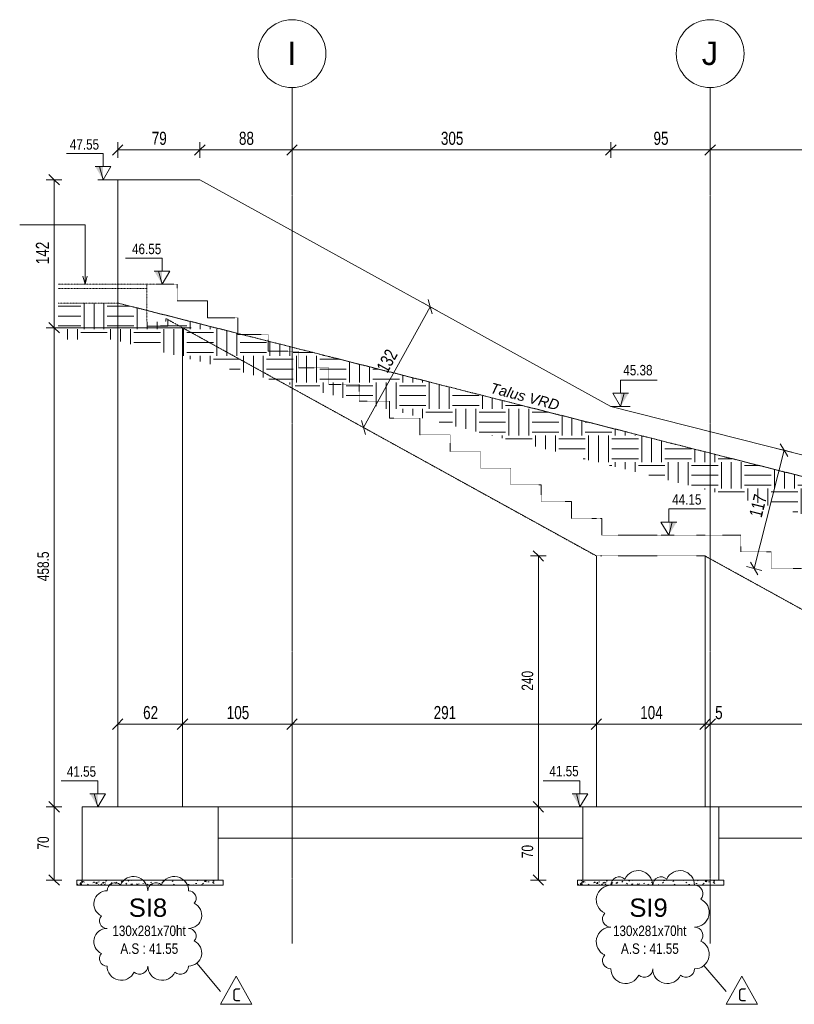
# Model space of a CAD drawing. Header units: millimetres. Extents: x 3690 to 285311, y -2348 to 78336.
# Tile 35 of 46: x 153066 to 160475, y 39661 to 49081. Entities that reach past the tile are written whole.
import ezdxf

# ---------------------------------------------------------------- set-up
doc = ezdxf.new("R2010")
doc.units = ezdxf.units.MM
for name, pattern in [('Ligne de quadrillage', [22.225, 12.7, -3.175, 3.175, -3.175]), ('Tiret 1_16_', [3.175, 1.5875, -1.5875]), ('tiret perso', [2.6, 1.3, -1.3])]:
    doc.linetypes.add(name, pattern=pattern)
for name, color, linetype, lineweight in [('A-ANNO-DIMS', 211, 'Continuous', 9), ('A-ANNO-DIMS-50', 211, 'Continuous', 9), ('A-DETL', 90, 'Continuous', 5), ('A-DETL-GENF', 92, 'Continuous', 5), ('A-DETL-THIN', 151, 'Continuous', 5), ('A-WALL', 113, 'Continuous', 9), ('G-ANNO-DIMS', 111, 'Continuous', 9), ('G-ANNO-REVC', 71, 'Continuous', 9), ('G-ANNO-REVC-IDEN', 71, 'Continuous', 9), ('G-ANNO-TEXT', 231, 'Continuous', 9), ('S-BEAM', 12, 'Continuous', 5), ('S-FNDN', 32, 'Continuous', 9), ('S-FNDN-IDEN', 2, 'Continuous', 9), ('S-GRID', 1, 'Continuous', 9), ('S-GRID-IDEN', 1, 'Continuous', 9), ('S-STRS', 31, 'Continuous', 5)]:
    doc.layers.add(name, color=color, linetype=linetype, lineweight=lineweight)
doc.styles.add('Arial Narrow_5', font='ARIALN.TTF', dxfattribs={"width": 0.9, "height": 125})
doc.styles.add('Arial Narrow_7', font='ARIALN.TTF', dxfattribs={"width": 0.9, "height": 110})
doc.styles.add('Arial_5', font='arial.ttf', dxfattribs={"height": 225})
doc.styles.add('Arial_6', font='arial.ttf', dxfattribs={"width": 0.8, "height": 100})
doc.styles.add('Arial_7', font='arial.ttf', dxfattribs={"height": 175})
doc.styles.add('Arial_I_1', font='ariali.ttf', dxfattribs={"height": 100})
doc.styles.add('ISOCPEUR_1', font='isocpeur.ttf', dxfattribs={"height": 125})
doc.dimstyles.new('AB6_1_50_-_GB_1', dxfattribs={"dimscale": 304.8, "dimtxt": 127.928872, "dimasz": 0.328084, "dimexe": 0.246063, "dimexo": 0.0625, "dimgap": 0.04101, "dimtad": 1, "dimdec": 0, "dimlfac": 0.1, "dimdsep": 46, "dimtxsty": 'Arial Narrow_5', "dimblk1": 'OBLIQUE', "dimblk2": 'OBLIQUE', "dimsah": 1, "dimcen": 0.09, "dimazin": 0, "dimtfac": 1, "dimtdec": 4, "dimtix": 1, "dimtmove": 2, "dimatfit": 3, "dimfxl": 0.246063, "dimfxlon": 1, "dimtvp": 1, "dimtolj": 1, "dimtzin": 0, "dimarcsym": 2})
doc.dimstyles.new('AB6_1_50_-_GB_3', dxfattribs={"dimscale": 304.8, "dimtxt": 127.928872, "dimasz": 0.328084, "dimexe": 0.246063, "dimexo": 0.0625, "dimgap": 0.04101, "dimtad": 1, "dimdec": 0, "dimlfac": 0.1, "dimdsep": 46, "dimtxsty": 'Arial Narrow_5', "dimblk1": 'OBLIQUE', "dimblk2": 'OBLIQUE', "dimsah": 1, "dimcen": 0.09, "dimazin": 0, "dimtfac": 1, "dimtdec": 4, "dimtix": 1, "dimtmove": 0, "dimatfit": 3, "dimfxl": 0.246063, "dimfxlon": 1, "dimtvp": 1, "dimtolj": 1, "dimtzin": 0, "dimarcsym": 2})
doc.dimstyles.new('AB6_1_50_-_GB_COUPES_1', dxfattribs={"dimscale": 304.8, "dimtxt": 112.577407, "dimasz": 0.328084, "dimexe": 0.246063, "dimexo": 0.0625, "dimgap": 0.057415, "dimtad": 1, "dimdec": 1, "dimlfac": 0.1, "dimrnd": 0.5, "dimdsep": 46, "dimtxsty": 'Arial Narrow_7', "dimblk1": 'OBLIQUE', "dimblk2": 'OBLIQUE', "dimsah": 1, "dimcen": 0.09, "dimazin": 0, "dimtfac": 1, "dimtdec": 4, "dimtix": 1, "dimtmove": 0, "dimatfit": 3, "dimfxl": 0.246063, "dimfxlon": 1, "dimtvp": 1, "dimtolj": 1, "dimtzin": 0, "dimarcsym": 2})
doc.dimstyles.new('AB6_1_50_-_GB_COUPES_2', dxfattribs={"dimscale": 304.8, "dimtxt": 112.577407, "dimasz": 0.328084, "dimexe": 0.246063, "dimexo": 0.0625, "dimgap": 0.057415, "dimtad": 1, "dimdec": 1, "dimlfac": 0.1, "dimrnd": 0.5, "dimdsep": 46, "dimtxsty": 'Arial Narrow_7', "dimblk1": 'OBLIQUE', "dimblk2": 'OBLIQUE', "dimsah": 1, "dimcen": 0.09, "dimazin": 0, "dimtfac": 1, "dimtdec": 4, "dimtix": 1, "dimtmove": 2, "dimatfit": 3, "dimfxl": 0.246063, "dimfxlon": 1, "dimtvp": 1, "dimtolj": 1, "dimtzin": 0, "dimarcsym": 2})

# ---------------------------------------------------------------- blocks, each defined once
blk = doc.blocks.new('Quadrillage - M_Extrémité de la ligne de quadrillage - Cercle-11575-109 variante')
at = {"layer": 'S-GRID-IDEN'}
blk.add_circle((20061.9, 48755.7), 325, dxfattribs=at)
blk = doc.blocks.new('DIMBLOCK361-109 variante')
at = {"layer": 'A-ANNO-DIMS-50'}
for p, q in [((156992.1, 46334.6), (156926.4, 46370.8)), ((156354.4, 45178.8), (156992.1, 46334.6)), ((156992.1, 46334.6), (157057.8, 46298.4)), ((156354.4, 45178.8), (156288.8, 45215.1)), ((156354.4, 45178.8), (156420.1, 45142.6))]:
    blk.add_line(p, q, dxfattribs=at)
at = {"layer": 'A-ANNO-DIMS-50', "lineweight": 18}
for p, q in [((156992.1, 46334.6), (156972.5, 46402.5)), ((156992.1, 46334.6), (157011.7, 46266.7)), ((156354.4, 45178.8), (156334.8, 45246.8)), ((156354.4, 45178.8), (156374.1, 45110.9))]:
    blk.add_line(p, q, dxfattribs=at)
at = {"layer": 'A-ANNO-DIMS-50', "color": 0, "insert": (156472.3, 45752.8), "char_height": 125, "width": 241.237, "attachment_point": 1, "rotation": 61.11342, "line_spacing_factor": 0.974696, "style": 'Arial Narrow_5'}
blk.add_mtext('132', dxfattribs=at)
blk = doc.blocks.new('_Oblique')
at = {"color": 0, "linetype": 'ByBlock', "lineweight": -2}
blk.add_line((-0.5, -0.5), (0.5, 0.5), dxfattribs=at)
blk = doc.blocks.new('Cotes d_élévation - M_Cote d_élévation - Extérieur rempli-1422902-109 variante')
at = {"layer": 'G-ANNO-DIMS'}
blk.add_hatch(color=256, dxfattribs=at).paths.add_polyline_path([(23205.4, 45381.3), (23205.4, 45506.3), (23280.4, 45506.3)])
for p, q in [((23205.4, 45506.3), (23205.4, 45631.3)), ((23205.4, 45631.3), (23555.4, 45631.3)), ((23205.4, 45381.3), (23130.4, 45506.3)), ((23205.4, 45506.3), (23130.4, 45506.3)), ((23280.4, 45506.3), (23205.4, 45506.3)), ((23238.7, 45506.3), (23205.4, 45381.3)), ((23155.4, 45381.3), (23255.4, 45381.3))]:
    blk.add_line(p, q, dxfattribs=at)
blk = doc.blocks.new('DIMBLOCK365-109 variante')
at = {"layer": 'A-ANNO-DIMS-50'}
for p, q in [((154003.2, 47834.4), (154003.2, 47909.4)), ((154789.2, 47834.4), (154789.2, 47909.4)), ((154003.2, 47834.4), (154789.2, 47834.4)), ((154003.2, 47834.4), (154003.2, 47759.4)), ((154789.2, 47834.4), (154789.2, 47759.4))]:
    blk.add_line(p, q, dxfattribs=at)
at = {"layer": 'A-ANNO-DIMS-50', "lineweight": 18}
for p, q in [((154003.2, 47834.4), (154053.2, 47884.4)), ((154789.2, 47834.4), (154839.2, 47884.4)), ((154003.2, 47834.4), (153953.2, 47784.4)), ((154789.2, 47834.4), (154739.2, 47784.4))]:
    blk.add_line(p, q, dxfattribs=at)
at = {"layer": 'A-ANNO-DIMS-50', "color": 0, "insert": (154329.2, 48008.5), "char_height": 125, "width": 160.825, "attachment_point": 1, "line_spacing_factor": 0.974696, "style": 'Arial Narrow_5'}
blk.add_mtext('79', dxfattribs=at)
blk = doc.blocks.new('DIMBLOCK366-109 variante')
at = {"layer": 'A-ANNO-DIMS-50'}
for p, q in [((154789.2, 47834.4), (154789.2, 47909.4)), ((155670.6, 47834.4), (155670.6, 47909.4)), ((154789.2, 47834.4), (155670.6, 47834.4)), ((154789.2, 47834.4), (154789.2, 47759.4)), ((155670.6, 47834.4), (155670.6, 47759.4))]:
    blk.add_line(p, q, dxfattribs=at)
at = {"layer": 'A-ANNO-DIMS-50', "lineweight": 18}
for p, q in [((154789.2, 47834.4), (154839.2, 47884.4)), ((155670.6, 47834.4), (155720.6, 47884.4)), ((154789.2, 47834.4), (154739.2, 47784.4)), ((155670.6, 47834.4), (155620.6, 47784.4))]:
    blk.add_line(p, q, dxfattribs=at)
at = {"layer": 'A-ANNO-DIMS-50', "color": 0, "insert": (155162.9, 48008.5), "char_height": 125, "width": 160.825, "attachment_point": 1, "line_spacing_factor": 0.974696, "style": 'Arial Narrow_5'}
blk.add_mtext('88', dxfattribs=at)
blk = doc.blocks.new('DIMBLOCK367-109 variante')
at = {"layer": 'A-ANNO-DIMS-50'}
for p, q in [((155670.6, 47834.4), (155670.6, 47909.4)), ((158719.9, 47834.4), (158719.9, 47909.4)), ((155670.6, 47834.4), (158719.9, 47834.4)), ((155670.6, 47834.4), (155670.6, 47759.4)), ((158719.9, 47834.4), (158719.9, 47759.4))]:
    blk.add_line(p, q, dxfattribs=at)
at = {"layer": 'A-ANNO-DIMS-50', "lineweight": 18}
for p, q in [((155670.6, 47834.4), (155720.6, 47884.4)), ((158719.9, 47834.4), (158769.9, 47884.4)), ((155670.6, 47834.4), (155620.6, 47784.4)), ((158719.9, 47834.4), (158669.9, 47784.4))]:
    blk.add_line(p, q, dxfattribs=at)
at = {"layer": 'A-ANNO-DIMS-50', "color": 0, "insert": (157094.7, 48008.5), "char_height": 125, "width": 241.237, "attachment_point": 1, "line_spacing_factor": 0.974696, "style": 'Arial Narrow_5'}
blk.add_mtext('305', dxfattribs=at)
blk = doc.blocks.new('DIMBLOCK368-109 variante')
at = {"layer": 'A-ANNO-DIMS-50'}
for p, q in [((158719.9, 47834.4), (158719.9, 47909.4)), ((159670.6, 47834.4), (159670.6, 47909.4)), ((158719.9, 47834.4), (159670.6, 47834.4)), ((158719.9, 47834.4), (158719.9, 47759.4)), ((159670.6, 47834.4), (159670.6, 47759.4))]:
    blk.add_line(p, q, dxfattribs=at)
at = {"layer": 'A-ANNO-DIMS-50', "lineweight": 18}
for p, q in [((158719.9, 47834.4), (158769.9, 47884.4)), ((159670.6, 47834.4), (159720.6, 47884.4)), ((158719.9, 47834.4), (158669.9, 47784.4)), ((159670.6, 47834.4), (159620.6, 47784.4))]:
    blk.add_line(p, q, dxfattribs=at)
at = {"layer": 'A-ANNO-DIMS-50', "color": 0, "insert": (159128.3, 48008.5), "char_height": 125, "width": 160.825, "attachment_point": 1, "line_spacing_factor": 0.974696, "style": 'Arial Narrow_5'}
blk.add_mtext('95', dxfattribs=at)
blk = doc.blocks.new('DIMBLOCK369-109 variante')
at = {"layer": 'A-ANNO-DIMS-50'}
for p, q in [((159670.6, 47834.4), (159670.6, 47909.4)), ((163670.6, 47834.4), (163670.6, 47909.4)), ((159670.6, 47834.4), (163670.6, 47834.4)), ((159670.6, 47834.4), (159670.6, 47759.4)), ((163670.6, 47834.4), (163670.6, 47759.4))]:
    blk.add_line(p, q, dxfattribs=at)
at = {"layer": 'A-ANNO-DIMS-50', "lineweight": 18}
for p, q in [((159670.6, 47834.4), (159720.6, 47884.4)), ((163670.6, 47834.4), (163720.6, 47884.4)), ((159670.6, 47834.4), (159620.6, 47784.4)), ((163670.6, 47834.4), (163620.6, 47784.4))]:
    blk.add_line(p, q, dxfattribs=at)
at = {"layer": 'A-ANNO-DIMS-50', "color": 0, "insert": (161570.1, 48008.5), "char_height": 125, "width": 241.237, "attachment_point": 1, "line_spacing_factor": 0.974696, "style": 'Arial Narrow_5'}
blk.add_mtext('400', dxfattribs=at)
blk = doc.blocks.new('DIMBLOCK371-109 variante')
at = {"layer": 'A-ANNO-DIMS-50'}
for p, q in [((160377.5, 44961.3), (160091.1, 43831)), ((160377.5, 44961.3), (160304.8, 44979.7)), ((160377.5, 44961.3), (160450.2, 44942.9)), ((160091.1, 43831), (160018.4, 43849.4)), ((160091.1, 43831), (160163.8, 43812.6))]:
    blk.add_line(p, q, dxfattribs=at)
at = {"layer": 'A-ANNO-DIMS-50', "lineweight": 18}
for p, q in [((160377.5, 44961.3), (160341.3, 45022)), ((160377.5, 44961.3), (160413.7, 44900.5)), ((160091.1, 43831), (160054.9, 43891.7)), ((160091.1, 43831), (160127.2, 43770.2))]:
    blk.add_line(p, q, dxfattribs=at)
at = {"layer": 'A-ANNO-DIMS-50', "color": 0, "insert": (160040.9, 44341.5), "char_height": 125, "width": 241.237, "attachment_point": 1, "rotation": 75.78073, "line_spacing_factor": 0.974696, "style": 'Arial Narrow_5'}
blk.add_mtext('117', dxfattribs=at)
blk = doc.blocks.new('DIMBLOCK372-109 variante')
at = {"layer": 'A-ANNO-DIMS-50'}
for p, q in [((154003.2, 42340.6), (154003.2, 42415.6)), ((154623.2, 42340.6), (154623.2, 42415.6)), ((154003.2, 42340.6), (154623.2, 42340.6)), ((154003.2, 42340.6), (154003.2, 42265.6)), ((154623.2, 42340.6), (154623.2, 42265.6))]:
    blk.add_line(p, q, dxfattribs=at)
at = {"layer": 'A-ANNO-DIMS-50', "lineweight": 18}
for p, q in [((154003.2, 42340.6), (154053.2, 42390.6)), ((154623.2, 42340.6), (154673.2, 42390.6)), ((154003.2, 42340.6), (153953.2, 42290.6)), ((154623.2, 42340.6), (154573.2, 42290.6))]:
    blk.add_line(p, q, dxfattribs=at)
at = {"layer": 'A-ANNO-DIMS-50', "color": 0, "insert": (154246.2, 42514.7), "char_height": 125, "width": 160.825, "attachment_point": 1, "line_spacing_factor": 0.974696, "style": 'Arial Narrow_5'}
blk.add_mtext('62', dxfattribs=at)
blk = doc.blocks.new('DIMBLOCK373-109 variante')
at = {"layer": 'A-ANNO-DIMS-50'}
for p, q in [((154623.2, 42340.6), (154623.2, 42415.6)), ((155670.6, 42340.6), (155670.6, 42415.6)), ((154623.2, 42340.6), (155670.6, 42340.6)), ((154623.2, 42340.6), (154623.2, 42265.6)), ((155670.6, 42340.6), (155670.6, 42265.6))]:
    blk.add_line(p, q, dxfattribs=at)
at = {"layer": 'A-ANNO-DIMS-50', "lineweight": 18}
for p, q in [((154623.2, 42340.6), (154673.2, 42390.6)), ((155670.6, 42340.6), (155720.6, 42390.6)), ((154623.2, 42340.6), (154573.2, 42290.6)), ((155670.6, 42340.6), (155620.6, 42290.6))]:
    blk.add_line(p, q, dxfattribs=at)
at = {"layer": 'A-ANNO-DIMS-50', "color": 0, "insert": (155046.4, 42514.7), "char_height": 125, "width": 241.237, "attachment_point": 1, "line_spacing_factor": 0.974696, "style": 'Arial Narrow_5'}
blk.add_mtext('105', dxfattribs=at)
blk = doc.blocks.new('DIMBLOCK374-109 variante')
at = {"layer": 'A-ANNO-DIMS-50'}
for p, q in [((155670.6, 42340.6), (155670.6, 42415.6)), ((158581.7, 42340.6), (158581.7, 42415.6)), ((155670.6, 42340.6), (158581.7, 42340.6)), ((155670.6, 42340.6), (155670.6, 42265.6)), ((158581.7, 42340.6), (158581.7, 42265.6))]:
    blk.add_line(p, q, dxfattribs=at)
at = {"layer": 'A-ANNO-DIMS-50', "lineweight": 18}
for p, q in [((155670.6, 42340.6), (155720.6, 42390.6)), ((158581.7, 42340.6), (158631.7, 42390.6)), ((155670.6, 42340.6), (155620.6, 42290.6)), ((158581.7, 42340.6), (158531.7, 42290.6))]:
    blk.add_line(p, q, dxfattribs=at)
at = {"layer": 'A-ANNO-DIMS-50', "color": 0, "insert": (157025.6, 42514.7), "char_height": 125, "width": 241.237, "attachment_point": 1, "line_spacing_factor": 0.974696, "style": 'Arial Narrow_5'}
blk.add_mtext('291', dxfattribs=at)
blk = doc.blocks.new('DIMBLOCK375-109 variante')
at = {"layer": 'A-ANNO-DIMS-50'}
for p, q in [((158581.7, 42340.6), (158581.7, 42415.6)), ((159621.9, 42340.6), (159621.9, 42415.6)), ((158581.7, 42340.6), (159621.9, 42340.6)), ((158581.7, 42340.6), (158581.7, 42265.6)), ((159621.9, 42340.6), (159621.9, 42265.6))]:
    blk.add_line(p, q, dxfattribs=at)
at = {"layer": 'A-ANNO-DIMS-50', "lineweight": 18}
for p, q in [((158581.7, 42340.6), (158631.7, 42390.6)), ((159621.9, 42340.6), (159671.9, 42390.6)), ((158581.7, 42340.6), (158531.7, 42290.6)), ((159621.9, 42340.6), (159571.9, 42290.6))]:
    blk.add_line(p, q, dxfattribs=at)
at = {"layer": 'A-ANNO-DIMS-50', "color": 0, "insert": (159001.3, 42514.7), "char_height": 125, "width": 241.237, "attachment_point": 1, "line_spacing_factor": 0.974696, "style": 'Arial Narrow_5'}
blk.add_mtext('104', dxfattribs=at)
blk = doc.blocks.new('DIMBLOCK376-109 variante')
at = {"layer": 'A-ANNO-DIMS-50'}
for p, q in [((159621.9, 42340.6), (159621.9, 42415.6)), ((159670.6, 42340.6), (159670.6, 42415.6)), ((159621.9, 42340.6), (159670.6, 42340.6)), ((159621.9, 42340.6), (159621.9, 42265.6)), ((159670.6, 42340.6), (159670.6, 42265.6))]:
    blk.add_line(p, q, dxfattribs=at)
at = {"layer": 'A-ANNO-DIMS-50', "lineweight": 18}
for p, q in [((159621.9, 42340.6), (159671.9, 42390.6)), ((159670.6, 42340.6), (159720.6, 42390.6)), ((159621.9, 42340.6), (159571.9, 42290.6)), ((159670.6, 42340.6), (159620.6, 42290.6))]:
    blk.add_line(p, q, dxfattribs=at)
at = {"layer": 'A-ANNO-DIMS-50', "color": 0, "insert": (159718, 42514.7), "char_height": 125, "width": 80.412, "attachment_point": 1, "line_spacing_factor": 0.974696, "style": 'Arial Narrow_5'}
blk.add_mtext('5', dxfattribs=at)
blk = doc.blocks.new('DIMBLOCK377-109 variante')
at = {"layer": 'A-ANNO-DIMS-50'}
for p, q in [((159670.6, 42340.6), (159670.6, 42415.6)), ((163443.2, 42340.6), (163443.2, 42415.6)), ((159670.6, 42340.6), (163443.2, 42340.6)), ((159670.6, 42340.6), (159670.6, 42265.6)), ((163443.2, 42340.6), (163443.2, 42265.6))]:
    blk.add_line(p, q, dxfattribs=at)
at = {"layer": 'A-ANNO-DIMS-50', "lineweight": 18}
for p, q in [((159670.6, 42340.6), (159720.6, 42390.6)), ((163443.2, 42340.6), (163493.2, 42390.6)), ((159670.6, 42340.6), (159620.6, 42290.6)), ((163443.2, 42340.6), (163393.2, 42290.6))]:
    blk.add_line(p, q, dxfattribs=at)
at = {"layer": 'A-ANNO-DIMS-50', "color": 0, "insert": (161456.4, 42514.7), "char_height": 125, "width": 241.237, "attachment_point": 1, "line_spacing_factor": 0.974696, "style": 'Arial Narrow_5'}
blk.add_mtext('377', dxfattribs=at)
blk = doc.blocks.new('DIMBLOCK379-109 variante')
at = {"layer": 'A-ANNO-DIMS-50', "lineweight": 18}
for p, q in [((153395.1, 47550), (153345.1, 47600)), ((153395.1, 47550), (153445.1, 47500)), ((153395.1, 46134), (153345.1, 46184)), ((153395.1, 46134), (153445.1, 46084))]:
    blk.add_line(p, q, dxfattribs=at)
at = {"layer": 'A-ANNO-DIMS-50'}
for p, q in [((153395.1, 47550), (153320.1, 47550)), ((153395.1, 46134), (153395.1, 47550)), ((153395.1, 47550), (153470.1, 47550)), ((153395.1, 46134), (153320.1, 46134)), ((153395.1, 46134), (153470.1, 46134))]:
    blk.add_line(p, q, dxfattribs=at)
at = {"layer": 'A-ANNO-DIMS-50', "color": 0, "insert": (153221, 46741.5), "char_height": 125, "width": 241.237, "attachment_point": 1, "rotation": 90, "line_spacing_factor": 0.974696, "style": 'Arial Narrow_5'}
blk.add_mtext('142', dxfattribs=at)
blk = doc.blocks.new('DIMBLOCK383-109 variante')
at = {"layer": 'A-ANNO-DIMS-50'}
for p, q in [((153395.1, 41550), (153320.1, 41550)), ((153395.1, 40850), (153395.1, 41550)), ((153395.1, 41550), (153470.1, 41550)), ((153395.1, 40850), (153320.1, 40850)), ((153395.1, 40850), (153470.1, 40850))]:
    blk.add_line(p, q, dxfattribs=at)
at = {"layer": 'A-ANNO-DIMS-50', "lineweight": 18}
for p, q in [((153395.1, 41550), (153345.1, 41600)), ((153395.1, 41550), (153445.1, 41500)), ((153395.1, 40850), (153345.1, 40900)), ((153395.1, 40850), (153445.1, 40800))]:
    blk.add_line(p, q, dxfattribs=at)
at = {"layer": 'A-ANNO-DIMS-50', "color": 0, "insert": (153235.4, 41141), "char_height": 110, "width": 141.526, "attachment_point": 1, "rotation": 90, "line_spacing_factor": 0.974696, "style": 'Arial Narrow_7'}
blk.add_mtext('70', dxfattribs=at)
blk = doc.blocks.new('DIMBLOCK384-109 variante')
at = {"layer": 'A-ANNO-DIMS-50', "lineweight": 18}
for p, q in [((153395.1, 46134), (153345.1, 46184)), ((153395.1, 46134), (153445.1, 46084)), ((153395.1, 41550), (153345.1, 41600)), ((153395.1, 41550), (153445.1, 41500))]:
    blk.add_line(p, q, dxfattribs=at)
at = {"layer": 'A-ANNO-DIMS-50'}
for p, q in [((153395.1, 46134), (153320.1, 46134)), ((153395.1, 41550), (153395.1, 46134)), ((153395.1, 46134), (154705.3, 46134)), ((153395.1, 41550), (153320.1, 41550)), ((153395.1, 41550), (153470.1, 41550))]:
    blk.add_line(p, q, dxfattribs=at)
at = {"layer": 'A-ANNO-DIMS-50', "color": 0, "insert": (153235.4, 43708.9), "char_height": 110, "width": 319.505, "attachment_point": 1, "rotation": 90, "line_spacing_factor": 0.974696, "style": 'Arial Narrow_7'}
blk.add_mtext('458.5', dxfattribs=at)
blk = doc.blocks.new('DIMBLOCK385-109 variante')
at = {"layer": 'A-ANNO-DIMS-50'}
for p, q in [((158026.8, 41550), (157951.8, 41550)), ((158026.8, 40850), (158026.8, 41550)), ((158026.8, 41550), (158101.8, 41550)), ((158026.8, 40850), (157951.8, 40850)), ((158026.8, 40850), (158101.8, 40850))]:
    blk.add_line(p, q, dxfattribs=at)
at = {"layer": 'A-ANNO-DIMS-50', "lineweight": 18}
for p, q in [((158026.8, 41550), (157976.8, 41600)), ((158026.8, 41550), (158076.8, 41500)), ((158026.8, 40850), (157976.8, 40900)), ((158026.8, 40850), (158076.8, 40800))]:
    blk.add_line(p, q, dxfattribs=at)
at = {"layer": 'A-ANNO-DIMS-50', "color": 0, "insert": (157867.1, 41059.2), "char_height": 110, "width": 141.526, "attachment_point": 1, "rotation": 90, "line_spacing_factor": 0.974696, "style": 'Arial Narrow_7'}
blk.add_mtext('70', dxfattribs=at)
blk = doc.blocks.new('DIMBLOCK386-109 variante')
at = {"layer": 'A-ANNO-DIMS-50', "lineweight": 18}
for p, q in [((158026.8, 43950), (157976.8, 44000)), ((158026.8, 43950), (158076.8, 43900)), ((158026.8, 41550), (157976.8, 41600)), ((158026.8, 41550), (158076.8, 41500))]:
    blk.add_line(p, q, dxfattribs=at)
at = {"layer": 'A-ANNO-DIMS-50'}
for p, q in [((158026.8, 43950), (157951.8, 43950)), ((158026.8, 41550), (158026.8, 43950)), ((158026.8, 43950), (158101.8, 43950)), ((158026.8, 41550), (157951.8, 41550)), ((158026.8, 41550), (158101.8, 41550))]:
    blk.add_line(p, q, dxfattribs=at)
at = {"layer": 'A-ANNO-DIMS-50', "color": 0, "insert": (157867.1, 42661.5), "char_height": 110, "width": 212.289, "attachment_point": 1, "rotation": 90, "line_spacing_factor": 0.974696, "style": 'Arial Narrow_7'}
blk.add_mtext('240', dxfattribs=at)
blk = doc.blocks.new('Family - ___-3267174-109 variante')
at = {"layer": 'G-ANNO-REVC'}
for centre, radius, start, end in [((18545.8, 40747.1), 136.5, 0, 154.79123), ((18935.8, 40747.1), 136.5, 0, 154.79123), ((23372.3, 40800), 140, 0, 154.79123), ((23772.3, 40800), 140, 0, 154.79123), ((18370.3, 40747.1), 78, 48.18969, 180), ((18760.3, 40747.1), 78, 48.18969, 180), ((23112.3, 40660), 140, 90, 244.79123), ((23192.3, 40800), 80, 48.18969, 180), ((23592.3, 40800), 80, 48.18969, 180), ((23912.3, 40720), 80, 318.18969, 90), ((27812.6, 40736.5), 78, 48.18969, 180), ((27988.1, 40736.5), 136.5, 0, 154.79123), ((28202.6, 40736.5), 78, 48.18969, 180), ((28378.1, 40736.5), 136.5, 0, 154.79123), ((18292.3, 40621.1), 126, 90, 244.79123), ((19072.3, 40675.1), 72, 318.18969, 90), ((27734.6, 40603.5), 133, 90, 244.79123), ((28514.6, 40660.5), 76, 318.18969, 90), ((19072.3, 40513.1), 126, 270, 64.79123), ((23912.3, 40540), 140, 270, 64.79123), ((28514.6, 40489.5), 133, 270, 64.79123), ((18292.3, 40459.1), 72, 138.18969, 270), ((23112.3, 40480), 80, 138.18969, 270), ((27734.6, 40432.5), 76, 138.18969, 270), ((18292.3, 40261.1), 126, 90, 244.79123), ((19072.3, 40315.1), 72, 318.18969, 90), ((23112.3, 40260), 140, 90, 244.79123), ((23912.3, 40320), 80, 318.18969, 90), ((27734.6, 40223.5), 133, 90, 244.79123), ((28514.6, 40280.5), 76, 318.18969, 90), ((19072.3, 40153.1), 126, 270, 64.79123), ((23912.3, 40140), 140, 270, 64.79123), ((28514.6, 40109.5), 133, 270, 64.79123), ((18292.3, 40099.1), 72, 138.18969, 270), ((23112.3, 40080), 80, 138.18969, 270), ((27734.6, 40052.5), 76, 138.18969, 270), ((18428.8, 40027.1), 136.5, 180, 334.79123), ((18604.3, 40027.1), 78, 228.18969, 0), ((18818.8, 40027.1), 136.5, 180, 334.79123), ((18994.3, 40027.1), 78, 228.18969, 0), ((23252.3, 40000), 140, 180, 334.79123), ((23432.3, 40000), 80, 228.18969, 0), ((23652.3, 40000), 140, 180, 334.79123), ((23832.3, 40000), 80, 228.18969, 0), ((27871.1, 39976.5), 136.5, 180, 334.79123), ((28046.6, 39976.5), 78, 228.18969, 0), ((28261.1, 39976.5), 136.5, 180, 334.79123), ((28436.6, 39976.5), 78, 228.18969, 0)]:
    blk.add_arc(centre, radius, start, end, dxfattribs=at)
blk = doc.blocks.new('M_Etiquette de révision - M_Etiquette de révision-2978296-109 variante')
at = {"layer": 'G-ANNO-REVC-IDEN'}
for p, q in [((19376.2, 39661), (19526.2, 39931.6)), ((19526.2, 39931.6), (19676.2, 39661)), ((19676.2, 39661), (19376.2, 39661))]:
    blk.add_line(p, q, dxfattribs=at)

msp = doc.modelspace()

# ---------------------------------------------------------------- hatches: boundary and pattern name
at = {"layer": 'A-DETL-GENF'}
h = msp.add_hatch(dxfattribs=at)
h.set_pattern_fill('FP_52', color=9, style=0, pattern_type=2)
h.set_pattern_definition([(0, (159491.38, 33958.4), (254, 254), [254, -254]), (0, (159491.38, 34053.65), (254, 254), [254, -254]), (0, (159491.38, 34148.9), (254, 254), [254, -254]), (90, (159523.13, 34180.65), (-254, 254), [254, -254]), (90, (159618.38, 34180.65), (-254, 254), [254, -254]), (90, (159713.63, 34180.65), (-254, 254), [254, -254])])
h.paths.add_polyline_path([(164013.18, 43472.62), (164013.18, 43833.68), (154498.21, 46244.74), (154498.21, 46202.95), (154463.18, 46222.27), (154463.18, 46190.27), (154283.18, 46190.27), (154283.18, 46299.23), (154003.18, 46370.18), (153433.38, 46370.18), (153433.38, 46020.18), (153959.53, 46020.18)])
h = msp.add_hatch(dxfattribs=at)
h.set_pattern_fill('FP_48', style=0, pattern_type=2)
h.set_pattern_definition([(50, (144682.29, 26811.22), (136.6383, -11.95415), [14.287, -157.162]), (355, (144682.29, 26811.22), (-26.4328, 143.293), [12.573, -124.587]), (100.451, (144693.67, 26810.22), (110.2073, 131.3379), [12.573, -133.137]), (46.184, (144682.29, 26849.31), (203.3086, -31.5323), [21.431, -235.744]), (96.636, (144699.23, 26846.69), (178.052, 185.5712), [18.214, -200.352]), (351.184, (144682.29, 26849.31), (178.0533, 185.5696), [17.145, -188.595]), (21, (144701.34, 26839.79), (113.7111, -76.6989), [14.287, -157.162]), (326, (144701.34, 26839.79), (46.3515, 138.1404), [12.573, -124.587]), (71.451, (144710.81, 26833.4), (160.0634, 61.4411), [12.573, -133.137]), (37.5, (144682.285, 26811.215), (2.31655, 63.41591), [12.573, -111.633, 12.573, -115.062, -126.206]), (37.5, (144682.285, 26811.215), (2.31655, 63.41591), [-251.841, 12.573, -113.633]), (7.5, (144682.285, 26811.215), (50.11464, 75.13506), [12.573, -60.198, 12.573, -108.776, -48.101]), (7.5, (144682.285, 26811.215), (50.11464, 75.13506), [-194.12, 12.573, -35.528]), (327.5, (144639.804, 26811.215), (101.69342, -4.29674), [12.573, -35.052, 12.573, -136.017, -197.167]), (327.5, (144639.804, 26811.215), (101.69342, -4.29674), [-196.215, 12.573, -184.594]), (317.5, (144620.75, 26811.215), (111.0972, 19.0699), [12.573, -49.34, 12.573, -86.106, -140.018]), (317.5, (144620.75, 26811.215), (111.0972, 19.0699), [-160.592, 12.573, -127.445])])
h.paths.add_polyline_path([(155013.18, 40800), (155013.18, 40850), (153613.18, 40850), (153613.18, 40800)])
h = msp.add_hatch(dxfattribs=at)
h.set_pattern_fill('FP_49', style=0, pattern_type=2)
h.set_pattern_definition([(50, (149470.87, 26811.22), (136.6383, -11.95415), [14.287, -157.162]), (355, (149470.87, 26811.22), (-26.4328, 143.293), [12.573, -124.587]), (100.451, (149482.26, 26810.22), (110.2073, 131.3379), [12.573, -133.137]), (46.184, (149470.87, 26849.31), (203.3094, -31.533), [21.431, -235.744]), (96.636, (149487.81, 26846.69), (178.052, 185.5712), [18.214, -200.352]), (351.184, (149470.87, 26849.31), (178.0533, 185.5696), [17.145, -188.595]), (21, (149489.92, 26839.79), (113.7111, -76.6989), [14.287, -157.162]), (326, (149489.92, 26839.79), (46.3515, 138.1404), [12.573, -124.587]), (71.451, (149499.4, 26833.4), (160.0634, 61.4411), [12.573, -133.137]), (37.5, (149470.87, 26811.215), (2.31655, 63.41591), [12.573, -111.633, 12.573, -115.062, -126.206]), (37.5, (149470.87, 26811.215), (2.31655, 63.41591), [-251.841, 12.573, -113.633]), (7.5, (149470.87, 26811.215), (50.11464, 75.13506), [12.573, -60.198, 12.573, -108.776, -48.101]), (7.5, (149470.87, 26811.215), (50.11464, 75.13506), [-194.12, 12.573, -35.528]), (327.5, (149428.39, 26811.215), (101.69342, -4.29674), [12.573, -35.052, 12.573, -136.017, -197.167]), (327.5, (149428.39, 26811.215), (101.69342, -4.29674), [-196.215, 12.573, -184.594]), (317.5, (149409.34, 26811.215), (111.0972, 19.0699), [12.573, -49.34, 12.573, -86.106, -140.018]), (317.5, (149409.34, 26811.215), (111.0972, 19.0699), [-160.592, 12.573, -127.445])])
h.paths.add_polyline_path([(159801.77, 40800), (159801.77, 40850), (158401.77, 40850), (158401.77, 40800)])

# ---------------------------------------------------------------- linework, layer by layer
at = {"layer": 'A-DETL', "linetype": 'tiret perso'}
for p, q in [((154283.18, 46550), (153433.4, 46550)), ((154498.21, 46550), (154283.18, 46550)), ((154283.18, 46550), (154283.18, 46190.27)), ((154283.18, 46510), (153433.4, 46510)), ((154003.18, 46370.18), (153433.4, 46370.18)), ((164013.18, 43833.68), (154003.18, 46370.18)), ((154463.18, 46222.27), (154498.21, 46202.95)), ((154463.18, 46190.27), (154463.18, 46222.27))]:
    msp.add_line(p, q, dxfattribs=at)
at = {"layer": 'A-DETL-THIN'}
for p, q in [((153613.18, 40850), (153613.18, 40800)), ((155013.18, 40850), (153613.18, 40850)), ((153613.18, 40800), (155013.18, 40800)), ((155013.18, 40800), (155013.18, 40850)), ((158401.77, 40850), (158401.77, 40800)), ((159801.77, 40850), (158401.77, 40850)), ((158401.77, 40800), (159801.77, 40800)), ((159801.77, 40800), (159801.77, 40850))]:
    msp.add_line(p, q, dxfattribs=at)
at = {"layer": 'A-WALL'}
for p, q in [((154789.15, 47550), (154003.18, 47550)), ((154003.18, 47550), (154003.18, 41550)), ((158719.94, 45381.29), (154789.15, 47550)), ((154623.18, 41550), (154623.18, 46133.99)), ((154623.18, 46133.99), (158581.67, 43950)), ((164013.18, 44040), (158719.94, 45381.29)), ((158581.67, 43950), (158581.67, 41550)), ((159621.86, 41550), (159621.86, 43949.89)), ((159621.86, 43949.89), (163210.42, 41970)), ((154003.18, 41550), (154623.18, 41550)), ((158581.67, 41550), (159621.86, 41550))]:
    msp.add_line(p, q, dxfattribs=at)
at = {"layer": 'G-ANNO-DIMS'}
for p, q in [((153854.36, 47550), (153863.88, 47550)), ((154003.18, 47550), (153854.36, 47550)), ((154401.55, 46550), (154427.71, 46550)), ((154539.49, 46550), (154401.55, 46550)), ((158719.94, 45381.29), (158905.55, 45381.29)), ((158905.55, 45381.29), (158814.04, 45381.29)), ((159202.67, 44150), (159322.03, 44150)), ((159322.03, 44150), (159275.01, 44150)), ((153776.19, 41550), (153812.64, 41550)), ((153815.17, 41550), (153776.19, 41550)), ((158401.7, 41550), (158423.98, 41550)), ((158506.52, 41550), (158401.7, 41550))]:
    msp.add_line(p, q, dxfattribs=at)
at = {"layer": 'G-ANNO-REVC-IDEN'}
for p, q in [((154761.07, 40055.78), (154984.93, 39783.93)), ((159611.34, 40033.07), (159821.89, 39783.93))]:
    msp.add_line(p, q, dxfattribs=at)
at = {"layer": 'G-ANNO-TEXT', "color": 50}
for p, q in [((153690.34, 47119.68), (153065.6, 47119.68)), ((153690.34, 46551.79), (153690.34, 47119.68)), ((153690.34, 46551.79), (153670.25, 46626.79)), ((153690.34, 46551.79), (153710.44, 46626.79))]:
    msp.add_line(p, q, dxfattribs=at)
at = {"layer": 'S-BEAM', "color": 7, "linetype": 'Tiret 1_16_'}
for p, q in [((154283.18, 46190.27), (154283.18, 46150)), ((154483.18, 46150), (154483.18, 46211.23)), ((154283.18, 46150), (154483.18, 46150))]:
    msp.add_line(p, q, dxfattribs=at)
at = {"layer": 'S-BEAM'}
for p, q in [((154963.18, 41550), (154963.18, 41250)), ((154963.18, 41250), (154963.18, 41550)), ((158451.77, 41550), (154963.18, 41550)), ((154963.18, 41550), (158451.77, 41550)), ((158451.77, 41550), (158451.77, 41250)), ((158451.77, 41250), (158451.77, 41550)), ((159751.77, 41550), (159751.77, 41250)), ((159751.77, 41250), (159751.77, 41550)), ((163078.18, 41550), (159751.77, 41550)), ((159751.77, 41550), (163078.18, 41550)), ((154963.18, 41250), (158451.77, 41250)), ((154963.18, 41250), (158451.77, 41250)), ((159751.77, 41250), (163078.18, 41250)), ((159751.77, 41250), (163078.18, 41250))]:
    msp.add_line(p, q, dxfattribs=at)
at = {"layer": 'S-FNDN', "lineweight": 5}
for p, q in [((154963.18, 41550), (153663.18, 41550)), ((153663.18, 41550), (153663.18, 40850)), ((154963.18, 40850), (154963.18, 41550)), ((159751.77, 41550), (158451.77, 41550)), ((158451.77, 41550), (158451.77, 40850)), ((159751.77, 40850), (159751.77, 41550)), ((153663.18, 40850), (154963.18, 40850)), ((158451.77, 40850), (159751.77, 40850))]:
    msp.add_line(p, q, dxfattribs=at)
at = {"layer": 'S-GRID', "linetype": 'Ligne de quadrillage'}
for p, q in [((155670.59, 40243.88), (155670.59, 48430.69)), ((159670.59, 40243.88), (159670.59, 48430.69))]:
    msp.add_line(p, q, dxfattribs=at)
at = {"layer": 'S-STRS', "color": 7, "linetype": 'Tiret 1_16_'}
for p, q in [((154498.21, 46550), (154573.18, 46550)), ((154573.18, 46390), (154573.18, 46550)), ((154573.18, 46390), (154863.18, 46390)), ((154863.18, 46230), (154863.18, 46390)), ((154498.21, 46202.95), (154573.18, 46161.58)), ((154863.18, 46001.58), (154573.18, 46161.58)), ((154863.18, 46230), (155153.18, 46230)), ((155153.18, 46070), (155153.18, 46230)), ((155153.18, 46070), (155443.18, 46070)), ((155443.18, 45910), (155443.18, 46070)), ((155153.18, 45841.58), (154863.18, 46001.58)), ((155443.18, 45910), (155733.18, 45910)), ((155733.18, 45750), (155733.18, 45910)), ((155443.18, 45681.58), (155153.18, 45841.58)), ((155733.18, 45750), (156023.18, 45750)), ((156023.18, 45590), (156023.18, 45750)), ((155733.18, 45521.58), (155443.18, 45681.58)), ((156023.18, 45361.58), (155733.18, 45521.58)), ((156023.18, 45590), (156313.18, 45590)), ((156313.18, 45430), (156313.18, 45590)), ((156313.18, 45430), (156603.18, 45430)), ((156603.18, 45270), (156603.18, 45430)), ((156313.18, 45201.58), (156023.18, 45361.58)), ((156603.18, 45270), (156893.18, 45270)), ((156893.18, 45110), (156893.18, 45270)), ((156603.18, 45041.58), (156313.18, 45201.58)), ((156893.18, 44881.58), (156603.18, 45041.58)), ((156893.18, 45110), (157183.18, 45110)), ((157183.18, 44950), (157183.18, 45110)), ((157183.18, 44950), (157473.18, 44950)), ((157473.18, 44790), (157473.18, 44950)), ((157183.18, 44721.58), (156893.18, 44881.58)), ((157473.18, 44790), (157763.18, 44790)), ((157763.18, 44630), (157763.18, 44790)), ((157473.18, 44561.58), (157183.18, 44721.58)), ((157763.18, 44401.58), (157473.18, 44561.58)), ((157763.18, 44630), (158053.18, 44630)), ((158053.18, 44470), (158053.18, 44630)), ((158053.18, 44470), (158343.18, 44470)), ((158343.18, 44310), (158343.18, 44470)), ((158053.18, 44241.58), (157763.18, 44401.58)), ((158343.18, 44310), (158581.67, 44310)), ((158581.67, 44310), (158633.18, 44310)), ((158633.18, 44150), (158633.18, 44310)), ((158343.18, 44081.58), (158053.18, 44241.58)), ((158633.18, 44150), (159621.67, 44150)), ((159621.67, 44150), (159963.18, 44150)), ((159963.18, 43990), (159963.18, 44150)), ((158343.18, 44081.58), (158581.67, 43950)), ((159963.18, 43990), (160253.18, 43990)), ((160253.18, 43830), (160253.18, 43990)), ((158581.67, 43950), (158633.18, 43950)), ((158633.18, 43950), (159621.67, 43950)), ((159621.67, 43950), (159963.18, 43761.58)), ((160253.18, 43830), (160543.18, 43830)), ((160253.18, 43601.58), (159963.18, 43761.58)), ((160253.18, 43601.58), (160543.18, 43441.58))]:
    msp.add_line(p, q, dxfattribs=at)

# ---------------------------------------------------------------- block references
at = {"layer": 'G-ANNO-DIMS', "extrusion": (0, 0, -1)}
for p in [(-177069.23, 2168.71), (-177633.06, 1168.71), (-177018, -3831.29), (-181629.33, -3831.29)]:
    msp.add_blockref('Cotes d_élévation - M_Cote d_élévation - Extérieur rempli-1422902-109 variante', p, dxfattribs=at)
at = {"layer": 'G-ANNO-DIMS'}
for p in [(135608.69, 0), (136069.65, -1231.29)]:
    msp.add_blockref('Cotes d_élévation - M_Cote d_élévation - Extérieur rempli-1422902-109 variante', p, dxfattribs=at)
at = {"layer": 'G-ANNO-REVC-IDEN'}
for p in [(135608.69, 0), (140445.65, 0)]:
    msp.add_blockref('M_Etiquette de révision - M_Etiquette de révision-2978296-109 variante', p, dxfattribs=at)
at = {"layer": 'S-GRID-IDEN'}
for p in [(135608.69, 0), (139608.69, 0)]:
    msp.add_blockref('Quadrillage - M_Extrémité de la ligne de quadrillage - Cercle-11575-109 variante', p, dxfattribs=at)

# ---------------------------------------------------------------- texts
at = {"layer": 'G-ANNO-REVC-IDEN', "char_height": 125, "width": 108.2278, "attachment_point": 1, "style": 'ISOCPEUR_1'}
for insert in [(155094.6, 39813.92), (159931.56, 39813.92)]:
    msp.add_mtext('C', dxfattribs=dict(at, insert=insert))
at = {"layer": 'S-FNDN-IDEN', "attachment_point": 1, "bg_fill": 3, "box_fill_scale": 1.25, "bg_fill_color": 256, "bg_fill_true_color": 13158600, "bg_fill_transparency": 0}
for s, insert, char_height, width, style in [('SI8', (154108.95, 40672.99), 175, 452.9534, 'Arial_7'), ('SI9', (158897.53, 40672.99), 175, 452.9534, 'Arial_7'), ('130x281x70ht', (153951.98, 40414.08), 100, 872.236, 'Arial_6'), ('130x281x70ht', (158740.57, 40414.08), 100, 872.236, 'Arial_6'), ('A.S : 41.55', (154028.78, 40243.66), 100, 686.2445, 'Arial_6'), ('A.S : 41.55', (158817.37, 40243.66), 100, 686.2445, 'Arial_6')]:
    msp.add_mtext(s, dxfattribs=dict(at, insert=insert, char_height=char_height, width=width, style=style))

# ---------------------------------------------------------------- dimensions: what is measured, and where the dimension line sits
at = {"layer": 'A-ANNO-DIMS'}
for base, p1, p2, override, picture, middle in [((154789.15, 47834.42), (154003.18, 47759.42), (154789.15, 47759.42), {"dimpost": '<>', "dimfxl": 785.969323}, 'DIMBLOCK365-109 variante', (154396.17, 47910.74)), ((155670.59, 47834.42), (154789.15, 47759.42), (155670.59, 47909.42), {"dimpost": '<>', "dimfxl": 894.10993}, 'DIMBLOCK366-109 variante', (155229.87, 47910.74)), ((158719.94, 47834.42), (155670.59, 47909.42), (158719.94, 47759.42), {"dimpost": '<>', "dimfxl": 3053.033236}, 'DIMBLOCK367-109 variante', (157195.26, 47910.74)), ((159670.59, 47834.42), (158719.94, 47759.42), (159670.59, 47909.42), {"dimpost": '<>', "dimfxl": 962.415058}, 'DIMBLOCK368-109 variante', (159195.26, 47910.74)), ((163670.59, 47834.42), (159670.59, 47909.42), (163670.59, 47909.42), {"dimpost": '<>', "dimfxl": 4000}, 'DIMBLOCK369-109 variante', (161670.59, 47910.74)), ((154623.18, 42340.64), (154003.18, 42415.64), (154623.18, 42415.64), {"dimpost": '<>', "dimfxl": 620}, 'DIMBLOCK372-109 variante', (154313.18, 42416.96)), ((155670.59, 42340.64), (154623.18, 42415.64), (155670.59, 42415.64), {"dimpost": '<>', "dimfxl": 1047.407107}, 'DIMBLOCK373-109 variante', (155146.89, 42416.96)), ((158581.67, 42340.64), (155670.59, 42415.64), (158581.67, 42415.64), {"dimpost": '<>', "dimfxl": 2911.080514}, 'DIMBLOCK374-109 variante', (157126.13, 42416.96)), ((159621.86, 42340.64), (158581.67, 42415.64), (159621.86, 42415.64), {"dimpost": '<>', "dimfxl": 1040.194259}, 'DIMBLOCK375-109 variante', (159101.77, 42416.96)), ((163443.18, 42340.64), (159670.59, 42415.64), (163443.18, 42265.64), {"dimpost": '<>', "dimfxl": 3775.573449}, 'DIMBLOCK377-109 variante', (161556.89, 42416.96))]:
    dim = msp.add_linear_dim(base=base, p1=p1, p2=p2, dimstyle='AB6_1_50_-_GB_3', override=override, dxfattribs=at)
    dim.commit()
    dim.dimension.update_dxf_attribs({"geometry": picture, "text_midpoint": middle})
for base, p1, p2, angle, dimstyle, override, picture, middle in [((153395.08, 47550), (153470.08, 46133.99), (153470.08, 47550), 90, 'AB6_1_50_-_GB_3', {"dimpost": '<>', "dimfxl": 1416.00683}, 'DIMBLOCK379-109 variante', (153319.83, 46842)), ((156992.09, 46334.58), (156288.76, 45215.05), (156926.43, 46370.81), 61.113418, 'AB6_1_50_-_GB_3', {"dimpost": '<>', "dimfxl": 1320}, 'DIMBLOCK361-109 variante', (156606.44, 45793.57)), ((153395.08, 46133.99), (153470.08, 41550), (154705.27, 46133.99), 90, 'AB6_1_50_-_GB_COUPES_1', {"dimpost": '<>', "dimfxl": 4747.492797}, 'DIMBLOCK384-109 variante', (153321.42, 43842)), ((160091.06, 43831), (160450.17, 44942.86), (160018.36, 43849.42), 75.78073, 'AB6_1_50_-_GB_3', {"dimpost": '<>', "dimfxl": 1175.609863}, 'DIMBLOCK371-109 variante', (160161.32, 44414.62)), ((158026.77, 43950), (158101.77, 41550), (158101.77, 43950), 90, 'AB6_1_50_-_GB_COUPES_1', {"dimpost": '<>', "dimfxl": 2400}, 'DIMBLOCK386-109 variante', (157953.1, 42750)), ((153395.08, 41550), (153470.08, 40850), (153470.08, 41550), 90, 'AB6_1_50_-_GB_COUPES_1', {"dimpost": '<>', "dimfxl": 700}, 'DIMBLOCK383-109 variante', (153321.42, 41200))]:
    dim = msp.add_linear_dim(base=base, p1=p1, p2=p2, angle=angle, dimstyle=dimstyle, override=override, dxfattribs=at)
    dim.commit()
    dim.dimension.update_dxf_attribs({"geometry": picture, "text_midpoint": middle})
dim = msp.add_linear_dim(base=(159670.59, 42340.64), p1=(159621.86, 42415.64), p2=(159670.59, 42415.64), dimstyle='AB6_1_50_-_GB_1', override={"dimpost": '<>', "dimfxl": 48.725227}, dxfattribs=at)
dim.commit()
dim.dimension.update_dxf_attribs({"geometry": 'DIMBLOCK376-109 variante', "text_midpoint": (159758.18, 42431.35), "dimtype": 160})
dim = msp.add_linear_dim(base=(158026.77, 41550), p1=(158101.77, 40850), p2=(158101.77, 41550), angle=90, dimstyle='AB6_1_50_-_GB_COUPES_2', override={"dimpost": '<>', "dimfxl": 700}, dxfattribs=at)
dim.commit()
dim.dimension.update_dxf_attribs({"geometry": 'DIMBLOCK385-109 variante', "text_midpoint": (157940.44, 41129.92), "dimtype": 160, "text_rotation": 90})

# ---------------------------------------------------------------- next in the draw order: block references
at = {"layer": 'G-ANNO-REVC'}
msp.add_blockref('Family - ___-3267174-109 variante', (135608.69, 0), dxfattribs=at)

# ---------------------------------------------------------------- next in the draw order: texts
at = {"layer": 'G-ANNO-DIMS', "char_height": 100, "width": 330.5503, "attachment_point": 1, "line_spacing_factor": 0.941778, "style": 'Arial_6', "bg_fill": 3, "box_fill_scale": 1.25, "bg_fill_color": 256, "bg_fill_true_color": 13158600, "bg_fill_transparency": 0}
for s, insert in [('47.55', (153545.39, 47937.63)), ('46.55', (154140.15, 46937.61)), ('45.38', (158839.33, 45777.9)), ('44.15', (159307.28, 44541.28)), ('41.55', (153516.55, 41938.17)), ('41.55', (158132.95, 41941.95))]:
    msp.add_mtext(s, dxfattribs=dict(at, insert=insert))
at = {"layer": 'G-ANNO-TEXT', "color": 7, "insert": (157583.89, 45609.78), "char_height": 100, "width": 837.7634, "attachment_point": 1, "rotation": 345.328652, "style": 'Arial_I_1', "bg_fill": 3, "box_fill_scale": 1.25, "bg_fill_color": 256, "bg_fill_true_color": 13158600, "bg_fill_transparency": 0}
msp.add_mtext('Talus VRD', dxfattribs=at)
at = {"layer": 'S-GRID-IDEN', "char_height": 225, "attachment_point": 1, "style": 'Arial_5', "bg_fill": 3, "box_fill_scale": 1.25, "bg_fill_color": 256, "bg_fill_true_color": 13158600, "bg_fill_transparency": 0}
for s, insert, width in [('I', (155624.28, 48871.97), 108.2278), ('J', (159589.53, 48871.97), 192.405)]:
    msp.add_mtext(s, dxfattribs=dict(at, insert=insert, width=width))

doc.saveas('drawing.dxf')
